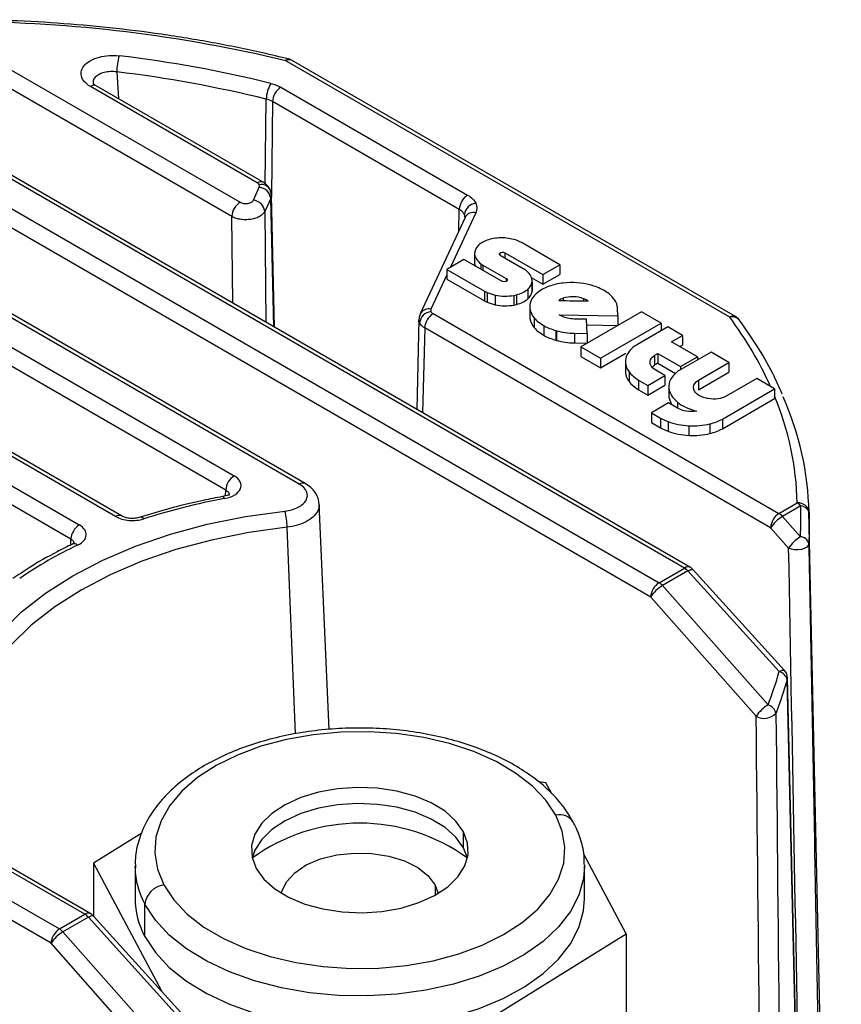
# Paper-space layout '_Isométrica' of a CAD drawing. Header units: millimetres. Extents: x -40 to 40, y -51.4 to 43.3.
# Tile 6 of 6: x 1.6 to 22.5, y 18.4 to 43.3. Entities that reach past the tile are written whole.
import ezdxf

# ---------------------------------------------------------------- set-up
doc = ezdxf.new("R2010")
doc.units = ezdxf.units.MM

psp = doc.layouts.new('_Isométrica')

# ---------------------------------------------------------------- linework, layer by layer
at = {"color": 7, "linetype": 'Continuous', "lineweight": 25}
for p, q in [((-0.239, 43.005), (7.218, 38.7)), ((7.006, 38.337), (-0.452, 42.642)), ((19.631, 35.786), (8.374, 42.285)), ((19.781, 35.801), (8.524, 42.299)), ((4.089, 42.004), (4.136, 41.324)), ((18.483, 29.43), (-2.636, 41.621)), ((18.633, 29.445), (-2.486, 41.636)), ((7.654, 39.192), (3.421, 41.635)), ((7.804, 39.207), (3.571, 41.65)), ((8.251, 41.614), (12.986, 38.881)), ((-3.28, 41.25), (17.839, 29.058)), ((7.856, 39.165), (7.882, 41.312)), ((8.039, 41.251), (8.01, 38.889)), ((12.774, 38.518), (8.039, 41.251)), ((17.627, 28.695), (-3.492, 40.887)), ((8.718, 31.556), (-5.677, 39.866)), ((8.868, 31.571), (-5.527, 39.881)), ((-6.321, 39.495), (7.067, 31.766)), ((6.855, 31.403), (-6.533, 39.131)), ((7.553, 38.752), (7.705, 39.08)), ((7.995, 38.795), (7.843, 38.466)), ((8.073, 35.541), (7.995, 38.795)), ((8.092, 35.53), (8.012, 38.878)), ((7.843, 38.466), (7.873, 35.656)), ((13.193, 38.435), (12.55, 37.051)), ((12.761, 37.972), (12.774, 38.518)), ((7.03, 36.143), (7.006, 38.337)), ((12.921, 38.316), (11.785, 35.869)), ((4.061, 30.734), (-8.717, 38.111)), ((4.211, 30.749), (-8.567, 38.126)), ((-9.361, 37.739), (3.14, 30.523)), ((15.325, 37.117), (14.368, 37.669)), ((2.928, 30.159), (-9.573, 37.376)), ((12.893, 37.249), (12.46, 36.999)), ((13.85, 36.696), (12.893, 37.249)), ((13.164, 37.387), (13.164, 37.142)), ((13.799, 37.407), (13.799, 37.366)), ((14.397, 37.016), (13.814, 37.353)), ((13.932, 37.422), (14.892, 36.867)), ((13.932, 37.422), (13.932, 37.285)), ((12.46, 36.999), (13.414, 36.449)), ((12.46, 36.999), (12.46, 36.754)), ((13.164, 37.142), (13.189, 37.077)), ((13.323, 37.141), (13.323, 37)), ((13.372, 37.109), (13.964, 36.767)), ((13.372, 37.109), (13.372, 36.972)), ((14.892, 36.867), (15.325, 37.117)), ((15.325, 37.117), (15.325, 36.872)), ((12.46, 36.857), (12.057, 35.988)), ((12.46, 36.754), (13.414, 36.204)), ((13.964, 36.767), (13.964, 36.693)), ((13.986, 36.75), (13.986, 36.71)), ((14.594, 36.795), (14.892, 36.622)), ((14.62, 36.684), (14.62, 36.439)), ((14.621, 36.461), (14.621, 36.706)), ((14.892, 36.622), (15.325, 36.872)), ((14.892, 36.867), (14.892, 36.622)), ((13.414, 36.449), (13.414, 36.204)), ((14.514, 36.497), (14.514, 36.252)), ((13.483, 36.413), (13.483, 36.168)), ((13.687, 36.347), (13.687, 36.102)), ((14.16, 36.34), (14.16, 36.095)), ((14.225, 36.354), (14.225, 36.109)), ((15.407, 36.265), (15.407, 36.207)), ((15.927, 36.256), (15.927, 36.199)), ((15.982, 36.232), (15.982, 36.198)), ((14.564, 36.083), (14.564, 35.838)), ((14.567, 35.999), (14.567, 35.754)), ((16.797, 35.825), (16.789, 36.005)), ((11.75, 35.726), (11.696, 33.449)), ((12.109, 35.877), (20.88, 30.813)), ((14.566, 35.838), (14.567, 35.754)), ((14.675, 35.769), (14.675, 35.524)), ((15.311, 35.847), (16.797, 35.825)), ((16, 35.737), (15.69, 35.741)), ((17.392, 35.924), (15.858, 35.038)), ((16.016, 35.374), (16, 35.737)), ((16.797, 35.825), (16.797, 35.58)), ((17.893, 35.634), (17.392, 35.924)), ((11.897, 35.514), (11.846, 33.363)), ((20.668, 30.45), (11.897, 35.514)), ((14.919, 35.573), (14.919, 35.328)), ((15.225, 35.447), (15.238, 35.444)), ((15.225, 35.447), (15.225, 35.202)), ((15.238, 35.444), (15.238, 35.199)), ((16.007, 35.592), (16.796, 35.58)), ((16.359, 34.749), (17.893, 35.634)), ((18.058, 35.539), (17.292, 35.097)), ((17.893, 35.634), (17.893, 35.444)), ((18.434, 35.322), (18.058, 35.539)), ((15.225, 35.202), (15.238, 35.199)), ((15.692, 35.379), (16.016, 35.374)), ((15.692, 35.379), (15.692, 35.134)), ((16.016, 35.374), (16.016, 35.13)), ((18.158, 35.163), (18.434, 35.322)), ((18.434, 35.322), (18.434, 35.077)), ((15.692, 35.134), (16.016, 35.129)), ((15.858, 35.038), (15.858, 34.793)), ((15.858, 35.038), (16.359, 34.749)), ((18.816, 34.783), (18.158, 35.163)), ((18.37, 35.041), (18.434, 35.077)), ((15.858, 34.793), (16.359, 34.504)), ((16.359, 34.504), (16.994, 34.871)), ((16.359, 34.749), (16.359, 34.504)), ((17.722, 34.819), (17.722, 34.574)), ((17.805, 34.868), (18.384, 34.534)), ((17.805, 34.868), (17.805, 34.623)), ((18.384, 34.534), (18.816, 34.783)), ((19.157, 34.901), (18.391, 34.459)), ((18.816, 34.783), (18.816, 34.705)), ((19.611, 34.639), (19.157, 34.901)), ((16.986, 34.661), (16.986, 34.416)), ((16.987, 34.631), (16.987, 34.386)), ((17.667, 34.515), (17.722, 34.574)), ((17.99, 34.306), (17.755, 34.442)), ((17.805, 34.623), (18.258, 34.361)), ((18.384, 34.534), (18.384, 34.455)), ((18.837, 34.192), (19.611, 34.639)), ((19.611, 34.639), (19.611, 34.394)), ((16.988, 34.416), (16.987, 34.386)), ((17.079, 34.402), (17.079, 34.157)), ((17.322, 34.193), (17.558, 34.057)), ((17.322, 34.193), (17.322, 33.948)), ((17.558, 34.057), (17.99, 34.306)), ((17.99, 34.306), (17.99, 34.061)), ((18.837, 33.947), (19.611, 34.394)), ((18.837, 34.192), (18.837, 33.947)), ((20.316, 34.232), (19.541, 33.785)), ((20.77, 33.97), (20.316, 34.232)), ((17.322, 33.948), (17.558, 33.812)), ((17.558, 33.812), (17.99, 34.061)), ((17.558, 34.057), (17.558, 33.812)), ((18.085, 34.023), (18.085, 33.778)), ((18.086, 33.993), (18.086, 33.748)), ((18.71, 34), (18.71, 34.013)), ((19.444, 33.204), (20.77, 33.97)), ((20.77, 33.97), (20.77, 33.725)), ((18.087, 33.778), (18.086, 33.748)), ((18.086, 33.748), (18.152, 33.573)), ((19.444, 32.959), (20.77, 33.725)), ((18.083, 33.613), (17.651, 33.363)), ((18.322, 33.475), (18.083, 33.613)), ((18.31, 33.63), (18.31, 33.482)), ((17.651, 33.363), (17.88, 33.231)), ((17.651, 33.363), (17.651, 33.118)), ((17.88, 33.231), (17.88, 32.986)), ((19.444, 33.204), (19.444, 32.959)), ((17.651, 33.118), (17.88, 32.986)), ((18.069, 33.141), (18.069, 32.896)), ((18.596, 33.035), (18.596, 32.79)), ((19.129, 33.082), (19.129, 32.837)), ((3.28, 20.653), (-17.839, 32.845)), ((3.43, 20.668), (-17.689, 32.86)), ((-18.483, 32.473), (2.636, 20.282)), ((2.424, 19.919), (-18.695, 32.11)), ((6.849, 31.258), (6.855, 31.403)), ((9.476, 25.339), (9.223, 31.049)), ((20.88, 30.813), (21.342, 31.08)), ((21.431, 31.005), (20.969, 30.739)), ((20.969, 30.739), (21.426, 30.222)), ((22.46, -7.453), (21.641, 30.865)), ((8.618, 25.228), (8.408, 30.463)), ((21.125, 29.934), (20.668, 30.45)), ((2.923, 30.014), (2.928, 30.159)), ((17.839, 29.058), (18.483, 29.43)), ((18.572, 29.355), (17.929, 28.983)), ((20.887, 26.805), (18.572, 29.355)), ((21.019, 26.836), (18.705, 29.386)), ((17.929, 28.983), (20.604, 25.961)), ((20.303, 25.672), (17.627, 28.695)), ((14.971, 23.985), (14.788, 24.009)), ((15.118, 23.708), (14.971, 23.985)), ((4.724, 22.71), (3.5, 21.95)), ((12.882, 22.339), (12.882, 22.747)), ((12.98, 22.077), (12.882, 22.339)), ((17.006, 20.162), (15.922, 22.198)), ((3.5, 21.95), (5.223, 18.713)), ((3.5, 21.95), (3.5, 20.612)), ((4.553, 21.873), (4.553, 21.056)), ((4.553, 21.839), (4.553, 21.873)), ((15.953, 21.907), (15.953, 21.873)), ((15.953, 21.056), (15.953, 21.873)), ((12.165, 21.395), (12.241, 21.184)), ((12.165, 21.395), (12.165, 21.14)), ((4.804, 20.09), (4.804, 20.906)), ((2.636, 20.282), (3.28, 20.653)), ((3.37, 20.579), (2.726, 20.207)), ((6.089, 17.581), (3.37, 20.579)), ((6.222, 17.613), (3.502, 20.61)), ((2.726, 20.207), (5.003, 17.635)), ((12.288, 17.233), (17.006, 20.162)), ((17.006, 20.162), (17.006, 14.446)), ((4.701, 17.347), (2.424, 19.919))]:
    psp.add_line(p, q, dxfattribs=at)
at = {"color": 7, "linetype": 'Continuous', "lineweight": 25, "flags": 128}
for points in [[(8.374, 42.285), (8.397, 42.311), (8.419, 42.327), (8.439, 42.332), (8.446, 42.331)], [(11.787, 35.873), (11.774, 35.838), (11.767, 35.792)], [(6.826, 31.191), (6.809, 31.219), (6.792, 31.236), (6.776, 31.242), (6.772, 31.241)], [(0.135, 26.13), (0.375, 26.707), (0.714, 27.268), (1.148, 27.806), (1.673, 28.317), (2.283, 28.795), (2.974, 29.235), (3.736, 29.633), (4.564, 29.986), (5.449, 30.289), (6.381, 30.539), (7.352, 30.735), (8.352, 30.873)], [(8.408, 30.463), (7.437, 30.328), (6.494, 30.138), (5.588, 29.895), (4.73, 29.601), (3.926, 29.259), (3.186, 28.872), (2.516, 28.444), (1.923, 27.98), (1.413, 27.485), (0.992, 26.962), (0.663, 26.418), (0.43, 25.857)], [(21.636, 30.051), (21.621, 30.004), (21.582, 29.961), (21.522, 29.926), (21.447, 29.902), (21.362, 29.89), (21.276, 29.892), (21.194, 29.907), (21.125, 29.934)], [(18.572, 29.355), (18.612, 29.376), (18.646, 29.389), (18.674, 29.395), (18.695, 29.393), (18.705, 29.386)], [(20.887, 26.805), (20.926, 26.825), (20.96, 26.839), (20.988, 26.845), (21.009, 26.843), (21.019, 26.836)], [(21.089, 26.599), (21.095, 26.621), (21.097, 26.641)], [(21.896, -7.64), (21.622, 4.001), (21.445, 11.533), (21.267, 19.066), (21.089, 26.599)], [(21.9, -7.578), (21.504, 9.275), (21.094, 26.647)], [(15.224, 23.163), (14.969, 23.545), (14.627, 23.904), (14.204, 24.233), (13.707, 24.525), (13.145, 24.776), (12.53, 24.98), (11.872, 25.134), (11.184, 25.234), (10.479, 25.28), (9.769, 25.27), (9.069, 25.204), (8.39, 25.084), (7.746, 24.911), (7.149, 24.689), (6.61, 24.423), (6.139, 24.117), (5.744, 23.776), (5.433, 23.408), (5.212, 23.019), (5.085, 22.615), (5.055, 22.206), (5.121, 21.798), (5.282, 21.399)], [(12.882, 22.747), (12.689, 23.018), (12.413, 23.264), (12.063, 23.476), (11.652, 23.648), (11.193, 23.773), (10.702, 23.847), (10.196, 23.868), (9.691, 23.835), (9.206, 23.749), (8.757, 23.613), (8.358, 23.431), (8.024, 23.211), (7.766, 22.959), (7.593, 22.683), (7.51, 22.394), (7.521, 22.101), (7.624, 21.815)], [(12.882, 22.339), (12.689, 22.61), (12.413, 22.856), (12.063, 23.068), (11.652, 23.24), (11.193, 23.365), (10.702, 23.439), (10.196, 23.46), (9.691, 23.427), (9.206, 23.341), (8.757, 23.205), (8.358, 23.023), (8.024, 22.803), (7.766, 22.55), (7.593, 22.275), (7.526, 22.077)], [(5.282, 21.399), (5.537, 21.017), (5.879, 20.658), (6.302, 20.329), (6.8, 20.037), (7.361, 19.786), (7.976, 19.582), (8.634, 19.428), (9.322, 19.327), (10.027, 19.282), (10.737, 19.292), (11.437, 19.358), (12.116, 19.478), (12.76, 19.651), (13.357, 19.872), (13.896, 20.139), (14.367, 20.445), (14.762, 20.785), (15.073, 21.154), (15.294, 21.543), (15.421, 21.946), (15.451, 22.356), (15.385, 22.764), (15.224, 23.163)], [(7.624, 21.815), (7.817, 21.544), (8.094, 21.298), (8.443, 21.086), (8.855, 20.914), (9.313, 20.789), (9.804, 20.715), (10.31, 20.694), (10.815, 20.727), (11.3, 20.813), (11.749, 20.949), (12.148, 21.13), (12.482, 21.351), (12.74, 21.603), (12.913, 21.878), (12.996, 22.167), (12.985, 22.46), (12.882, 22.747)], [(8.265, 21.184), (8.276, 21.229), (8.392, 21.479), (8.602, 21.708), (8.894, 21.903), (9.255, 22.057), (9.666, 22.16), (10.106, 22.207), (10.553, 22.198), (10.986, 22.13), (11.382, 22.009), (11.721, 21.84), (11.986, 21.632), (12.165, 21.395)], [(15.953, 21.873), (15.928, 21.562), (15.809, 21.137), (15.595, 20.724), (15.29, 20.332), (14.898, 19.965), (14.427, 19.632), (13.885, 19.336), (13.28, 19.084), (12.624, 18.88), (11.927, 18.727), (11.202, 18.628), (10.46, 18.584), (9.715, 18.597), (8.979, 18.665), (8.264, 18.789), (7.584, 18.965), (6.949, 19.191), (6.371, 19.463), (5.86, 19.776), (5.423, 20.125), (5.07, 20.504), (4.804, 20.906)], [(4.804, 20.09), (5.07, 19.687), (5.423, 19.308), (5.86, 18.96), (6.371, 18.646), (6.949, 18.375), (7.584, 18.149), (8.264, 17.972), (8.979, 17.849), (9.715, 17.78), (10.46, 17.768), (11.202, 17.811), (11.927, 17.911), (12.624, 18.064), (13.28, 18.268), (13.885, 18.52), (14.427, 18.815), (14.898, 19.149), (15.29, 19.515), (15.595, 19.908), (15.809, 20.32), (15.928, 20.745), (15.953, 21.056)], [(3.37, 20.579), (3.409, 20.599), (3.443, 20.613), (3.471, 20.619), (3.492, 20.617), (3.502, 20.61)]]:
    psp.add_lwpolyline(points, dxfattribs=at)
at = {"color": 7, "linetype": 'Continuous', "lineweight": 25}
for centre, radius, start, end in [((0.099, 8.111), 35.161, 76.3885, 89.7993), ((5.525, 41.998), 1.436, 163.1891, 179.7926), ((0.36, 10.698), 31.942, 76.1605, 83.1856), ((8.461, 42.17), 0.144, 64.1284, 127.1821), ((8.374, 42.04), 0.3, 60.0027, 76.1662), ((0.355, 10.757), 31.469, 76.1605, 83.1856), ((8.653, 41.302), 0.771, 147.8199, 179.2116), ((3.508, 41.516), 0.148, 65.0771, 126.2333), ((8.5, 41.225), 0.462, 122.6523, 176.7703), ((7.741, 39.072), 0.148, 65.0737, 126.2336), ((7.768, 38.92), 0.229, 6.1999, 105.8563), ((7.67, 38.755), 0.327, 6.9936, 83.8489), ((7.468, 38.311), 0.462, 122.6523, 176.7703), ((7.518, 38.426), 0.327, 6.9936, 83.8489), ((13.235, 38.492), 0.462, 122.6523, 176.7703), ((13.228, 38.348), 0.327, 96.1704, 172.8567), ((13.132, 38.202), 0.24, 75.4477, 151.6724), ((11.997, 35.755), 0.241, 75.5305, 150.5103), ((12.092, 35.603), 0.327, 96.1704, 172.8567), ((12.358, 35.487), 0.462, 122.6523, 176.7703), ((19.719, 35.671), 0.144, 64.1284, 127.1821), ((19.703, 35.574), 0.224, 40.5032, 108.5755), ((12.144, 30.192), 9.346, 24.2459, 36.7655), ((19.631, 35.541), 0.3, 36.4611, 60.0027), ((13.827, 30.907), 7.517, 1.3204, 22.5282), ((14.019, 30.668), 7.625, 1.3027, 23.9645), ((7.317, 31.377), 0.462, 122.6523, 176.7703), ((8.805, 31.437), 0.148, 65.0831, 126.2328), ((9.784, 15.09), 16.37, 100.41, 107.8057), ((21.368, 30.805), 0.276, 7.4574, 95.4725), ((21.15, 30.759), 0.374, 41.2195, 59.1721), ((21.43, 30.787), 0.218, 14.3686, 89.6715), ((4.148, 30.619), 0.144, 63.9325, 127.2016), ((4.7, 30.624), 0.0945, 34.1043, 98.5467), ((6.82, 30.458), 1.588, 0.1742, 15.1797), ((21.129, 30.424), 0.462, 122.6523, 176.7703), ((21.403, 29.983), 0.871, 119.848, 147.5649), ((20.688, 30.492), 0.374, 41.2195, 59.1721), ((3.389, 30.133), 0.462, 122.6523, 176.7703), ((21.86, 29.467), 0.871, 119.848, 147.5649), ((21.413, 29.992), 0.231, 14.7613, 86.7388), ((7.623, 20.477), 10.553, 115.3855, 124.6091), ((3.012, 29.913), 0.131, 48.5011, 109.1773), ((18.57, 29.315), 0.144, 64.1284, 127.1821), ((18.291, 29.109), 0.374, 41.2195, 59.1721), ((18.483, 29.185), 0.3, 42.2195, 60.0027), ((18.088, 28.669), 0.462, 122.6523, 176.7703), ((18.362, 28.228), 0.871, 119.848, 147.5649), ((17.647, 28.737), 0.374, 41.2195, 59.1721), ((20.808, 26.525), 0.291, 14.7432, 74.2671), ((20.797, 26.634), 0.3, 1.354, 42.2195), ((21.038, 25.205), 0.871, 119.848, 147.5649), ((20.505, 25.67), 0.307, 14.301, 71.1653), ((20.505, 26.033), 0.414, 240.7508, 316.0503), ((10.253, 18.328), 4.635, 53.9619, 126.0395), ((15.325, 22.771), 0.404, 32.492, 104.4916), ((6.582, 21.885), 2.029, 181.3054, 208.8338), ((5.356, 20.849), 0.555, 97.6508, 174.1303), ((6.578, 21.067), 2.025, 180.3079, 208.8522), ((3.367, 20.538), 0.144, 64.1284, 127.1821), ((3.088, 20.332), 0.374, 41.2195, 59.1721), ((3.28, 20.408), 0.3, 42.2195, 60.0027), ((2.886, 19.892), 0.462, 122.6523, 176.7703), ((2.445, 19.961), 0.374, 41.2195, 59.1721), ((3.16, 19.451), 0.871, 119.848, 147.5649)]:
    psp.add_arc(centre, radius, start, end, dxfattribs=at)
for points, knots in [([(8.446, 42.331), (8.227, 42.383), (7.594, 42.535), (6.523, 42.751), (5.228, 42.964), (3.912, 43.129), (2.582, 43.246), (1.35, 43.311), (0.563, 43.322), (0.224, 43.327)], [0, 0, 0, 0, 0.083856, 0.243052, 0.402242, 0.561412, 0.720568, 0.879713, 1, 1, 1, 1]), ([(3.421, 41.635), (3.299, 41.706), (3.22, 41.797), (3.17, 41.993), (3.201, 42.095), (3.363, 42.268), (3.494, 42.339), (3.803, 42.422), (3.981, 42.434), (4.15, 42.414)], [0, 0, 0, 0, 0.25, 0.25, 0.5, 0.5, 0.75, 0.75, 1, 1, 1, 1]), ([(4.089, 42.004), (4.035, 42.009), (3.928, 42.018), (3.771, 41.995), (3.637, 41.945), (3.539, 41.872), (3.487, 41.792), (3.49, 41.739), (3.492, 41.718)], [0, 0, 0, 0, 0.177218, 0.353455, 0.529438, 0.705542, 0.881348, 1, 1, 1, 1]), ([(3.571, 41.65), (3.545, 41.665), (3.502, 41.691), (3.495, 41.706), (3.492, 41.712)], [0, 0, 0, 0, 0.6014826, 1, 1, 1, 1]), ([(7.976, 39.024), (7.955, 39.06), (7.913, 39.133), (7.84, 39.182), (7.804, 39.207)], [0, 0, 0, 0, 0.499371, 1, 1, 1, 1]), ([(8.012, 38.874), (8.01, 38.9), (8.006, 38.951), (7.986, 39), (7.976, 39.024)], [0, 0, 0, 0, 0.497359, 1, 1, 1, 1]), ([(7.218, 38.7), (7.239, 38.688), (7.267, 38.677), (7.335, 38.665), (7.374, 38.664), (7.449, 38.676), (7.482, 38.688), (7.531, 38.718), (7.545, 38.735), (7.553, 38.752)], [0, 0, 0, 0, 0.25, 0.25, 0.5, 0.5, 0.75, 0.75, 1, 1, 1, 1]), ([(8.011, 38.874), (8.012, 38.873), (8.018, 38.846), (8.006, 38.82), (7.995, 38.795)], [0, 0, 0, 0, 0.051514, 1, 1, 1, 1]), ([(7.843, 38.466), (7.836, 38.454), (7.822, 38.429), (7.789, 38.394), (7.749, 38.361), (7.702, 38.333), (7.647, 38.308), (7.587, 38.287), (7.523, 38.272), (7.455, 38.261), (7.386, 38.256), (7.316, 38.256), (7.247, 38.262), (7.18, 38.273), (7.117, 38.29), (7.058, 38.31), (7.023, 38.328), (7.006, 38.337)], [0, 0, 0, 0, 0.066669, 0.133337, 0.200005, 0.266671, 0.333337, 0.400002, 0.466667, 0.533333, 0.599998, 0.666663, 0.733329, 0.799995, 0.866663, 0.933331, 1, 1, 1, 1]), ([(12.903, 38.389), (12.897, 38.401), (12.884, 38.425), (12.855, 38.458), (12.819, 38.49), (12.789, 38.509), (12.774, 38.518)], [0, 0, 0, 0, 0.245593, 0.494121, 0.745589, 1, 1, 1, 1]), ([(12.92, 38.315), (12.919, 38.328), (12.918, 38.353), (12.908, 38.377), (12.903, 38.389)], [0, 0, 0, 0, 0.50297, 1, 1, 1, 1]), ([(11.767, 35.644), (11.756, 35.669), (11.745, 35.695), (11.751, 35.721), (11.751, 35.722)], [0, 0, 0, 0, 0.950481, 1, 1, 1, 1]), ([(11.786, 35.872), (11.776, 35.848), (11.756, 35.799), (11.752, 35.748), (11.75, 35.722)], [0, 0, 0, 0, 0.5028625, 1, 1, 1, 1]), ([(20.962, 33.837), (20.885, 34.011), (20.698, 34.439), (20.332, 35.068), (20.017, 35.514), (19.873, 35.719)], [0, 0, 0, 0, 0.269745, 0.665108, 1, 1, 1, 1]), ([(6.826, 31.191), (6.925, 31.21), (7.013, 31.242), (7.152, 31.328), (7.202, 31.382), (7.25, 31.497), (7.248, 31.558), (7.193, 31.671), (7.14, 31.724), (7.067, 31.766)], [0, 0, 0, 0, 0.25, 0.25, 0.5, 0.5, 0.75, 0.75, 1, 1, 1, 1]), ([(8.352, 30.873), (8.478, 30.887), (8.595, 30.921), (8.784, 31.018), (8.855, 31.082), (8.929, 31.221), (8.933, 31.297), (8.872, 31.438), (8.808, 31.504), (8.718, 31.556)], [0, 0, 0, 0, 0.25, 0.25, 0.5, 0.5, 0.75, 0.75, 1, 1, 1, 1]), ([(9.222, 31.049), (9.216, 31.099), (9.203, 31.2), (9.127, 31.343), (9.017, 31.472), (8.917, 31.539), (8.868, 31.571)], [0, 0, 0, 0, 0.255216, 0.508293, 0.757739, 1, 1, 1, 1]), ([(6.772, 31.241), (6.608, 31.21), (6.134, 31.117), (5.433, 30.947), (4.915, 30.788), (4.686, 30.717)], [0, 0, 0, 0, 0.22742, 0.658995, 1, 1, 1, 1]), ([(6.943, 31.28), (6.937, 31.279), (6.927, 31.277), (6.862, 31.261), (6.803, 31.248), (6.772, 31.241)], [0, 0, 0, 0, 0.462708, 0.71826, 1, 1, 1, 1]), ([(6.855, 31.403), (6.872, 31.392), (6.906, 31.371), (6.934, 31.331), (6.946, 31.3), (6.942, 31.283), (6.942, 31.28)], [0, 0, 0, 0, 0.316883, 0.633259, 0.948856, 1, 1, 1, 1]), ([(9.217, 31.048), (9.219, 31.038), (9.232, 30.977), (9.186, 30.862), (9.076, 30.719), (8.897, 30.598), (8.671, 30.506), (8.496, 30.477), (8.408, 30.463)], [0, 0, 0, 0, 0.03746, 0.230131, 0.422195, 0.614369, 0.806775, 1, 1, 1, 1]), ([(4.061, 30.734), (4.154, 30.681), (4.275, 30.646), (4.533, 30.625), (4.665, 30.64), (4.779, 30.677)], [0, 0, 0, 0, 0.5, 0.5, 1, 1, 1, 1]), ([(4.686, 30.717), (4.645, 30.707), (4.563, 30.685), (4.43, 30.684), (4.306, 30.704), (4.243, 30.734), (4.211, 30.749)], [0, 0, 0, 0, 0.255473, 0.507279, 0.75574, 1, 1, 1, 1]), ([(3.099, 30.011), (3.228, 30.073), (3.307, 30.166), (3.323, 30.357), (3.259, 30.454), (3.14, 30.523)], [0, 0, 0, 0, 0.5, 0.5, 1, 1, 1, 1]), ([(2.969, 30.037), (2.837, 29.972), (2.454, 29.783), (1.946, 29.492), (1.594, 29.255), (1.458, 29.164)], [0, 0, 0, 0, 0.244352, 0.708266, 1, 1, 1, 1]), ([(2.928, 30.159), (2.942, 30.151), (2.969, 30.133), (2.997, 30.101), (3.014, 30.068), (3.015, 30.046), (3.015, 30.036)], [0, 0, 0, 0, 0.259016, 0.518128, 0.776891, 1, 1, 1, 1]), ([(3.009, 30.048), (3.009, 30.049), (3.006, 30.055), (2.987, 30.045), (2.969, 30.037)], [0, 0, 0, 0, 0.0774837, 1, 1, 1, 1]), ([(21.636, 30.051), (21.681, 27.72), (21.77, 23.01), (21.899, 15.878), (22.025, 8.606), (22.15, 1.193), (22.23, -3.794), (22.271, -6.311)], [0, 0, 0, 0, 0.1921572, 0.3882357, 0.5882356, 0.792157, 1, 1, 1, 1]), ([(21.48, 10.29), (21.46, 11.504), (21.351, 18.047), (21.226, 24.598), (21.125, 29.934)], [0, 0, 0, 0, 0.185549, 1, 1, 1, 1]), ([(15.665, 22.989), (15.621, 23.066), (15.499, 23.28), (15.238, 23.609), (14.866, 23.966), (14.422, 24.292), (13.916, 24.583), (13.355, 24.832), (12.749, 25.038), (12.108, 25.197), (11.44, 25.308), (10.756, 25.37), (10.065, 25.381), (9.376, 25.342), (8.7, 25.254), (8.046, 25.117), (7.422, 24.932), (6.839, 24.701), (6.303, 24.427), (5.823, 24.111), (5.408, 23.757), (5.067, 23.369), (4.806, 22.954), (4.636, 22.521), (4.553, 22.143), (4.561, 21.914), (4.564, 21.833)], [0, 0, 0, 0, 0.023801, 0.065764, 0.108312, 0.151529, 0.195111, 0.238803, 0.282447, 0.326008, 0.369487, 0.412907, 0.456299, 0.499697, 0.543127, 0.586622, 0.63022, 0.673953, 0.71784, 0.761876, 0.805972, 0.849883, 0.893262, 0.93575, 0.977203, 1, 1, 1, 1]), ([(15.942, 21.913), (15.944, 21.976), (15.948, 22.184), (15.866, 22.528), (15.754, 22.82), (15.676, 22.969), (15.665, 22.989)], [0, 0, 0, 0, 0.172296, 0.561738, 0.94, 1, 1, 1, 1])]:
    psp.add_open_spline(points, degree=3, knots=knots, dxfattribs=at)
for points in [[(8.001, 41.712), (8.095, 41.689), (8.179, 41.656), (8.251, 41.614)], [(8.039, 41.251), (7.994, 41.277), (7.94, 41.298), (7.882, 41.312)], [(7.705, 39.14), (7.696, 39.159), (7.678, 39.178), (7.654, 39.192)], [(7.705, 39.08), (7.714, 39.099), (7.714, 39.121), (7.705, 39.14)], [(12.986, 38.881), (13.083, 38.825), (13.157, 38.751), (13.193, 38.674)], [(13.193, 38.674), (13.228, 38.597), (13.228, 38.512), (13.193, 38.435)], [(13.516, 37.75), (13.412, 37.716), (13.329, 37.671), (13.265, 37.612)], [(13.877, 37.797), (13.748, 37.8), (13.628, 37.784), (13.516, 37.75)], [(14.24, 37.729), (14.127, 37.77), (14.007, 37.792), (13.877, 37.797)], [(14.368, 37.669), (14.328, 37.692), (14.286, 37.711), (14.24, 37.729)], [(13.265, 37.612), (13.194, 37.544), (13.161, 37.468), (13.164, 37.387)], [(13.799, 37.407), (13.825, 37.436), (13.885, 37.445), (13.932, 37.422)], [(13.164, 37.387), (13.172, 37.296), (13.226, 37.214), (13.323, 37.141)], [(13.814, 37.353), (13.79, 37.369), (13.785, 37.388), (13.799, 37.407)], [(13.323, 37.141), (13.339, 37.13), (13.355, 37.12), (13.372, 37.109)], [(14.48, 36.96), (14.455, 36.98), (14.428, 36.998), (14.397, 37.016)], [(14.62, 36.684), (14.628, 36.782), (14.581, 36.877), (14.48, 36.96)], [(13.867, 36.688), (13.861, 36.691), (13.856, 36.693), (13.85, 36.696)], [(13.986, 36.75), (14.022, 36.708), (13.938, 36.663), (13.867, 36.688)], [(13.964, 36.767), (13.973, 36.762), (13.98, 36.757), (13.986, 36.75)], [(14.514, 36.497), (14.576, 36.554), (14.611, 36.615), (14.62, 36.684)], [(13.414, 36.449), (13.436, 36.436), (13.459, 36.425), (13.483, 36.413)], [(14.225, 36.354), (14.345, 36.386), (14.441, 36.434), (14.514, 36.497)], [(14.514, 36.252), (14.576, 36.309), (14.611, 36.37), (14.62, 36.439)], [(15.053, 36.571), (14.835, 36.49), (14.674, 36.367), (14.601, 36.221)], [(15.41, 36.653), (15.281, 36.638), (15.164, 36.61), (15.053, 36.571)], [(16.096, 36.603), (15.879, 36.661), (15.639, 36.678), (15.41, 36.653)], [(16.433, 36.47), (16.333, 36.526), (16.221, 36.569), (16.096, 36.603)], [(16.678, 36.271), (16.616, 36.346), (16.536, 36.411), (16.433, 36.47)], [(13.414, 36.204), (13.436, 36.191), (13.459, 36.18), (13.483, 36.168)], [(13.483, 36.413), (13.547, 36.385), (13.612, 36.364), (13.687, 36.347)], [(13.687, 36.347), (13.846, 36.314), (14.004, 36.312), (14.16, 36.34)], [(14.16, 36.34), (14.182, 36.344), (14.203, 36.349), (14.225, 36.354)], [(14.225, 36.109), (14.345, 36.141), (14.441, 36.189), (14.514, 36.252)], [(14.601, 36.221), (14.567, 36.149), (14.556, 36.075), (14.567, 35.999)], [(15.407, 36.265), (15.366, 36.25), (15.327, 36.231), (15.296, 36.209)], [(15.296, 36.209), (15.544, 36.205), (15.792, 36.202), (16.041, 36.197)], [(15.927, 36.256), (15.77, 36.317), (15.561, 36.319), (15.407, 36.265)], [(15.982, 36.232), (15.964, 36.241), (15.946, 36.249), (15.927, 36.256)], [(16.041, 36.197), (16.022, 36.21), (16.003, 36.221), (15.982, 36.232)], [(16.78, 36.07), (16.765, 36.14), (16.731, 36.206), (16.678, 36.271)], [(12.057, 35.988), (12.048, 35.969), (12.048, 35.948), (12.057, 35.928)], [(13.483, 36.168), (13.547, 36.14), (13.612, 36.119), (13.687, 36.102)], [(13.687, 36.102), (13.846, 36.069), (14.004, 36.067), (14.16, 36.095)], [(14.16, 36.095), (14.182, 36.099), (14.203, 36.104), (14.225, 36.109)], [(14.567, 35.999), (14.579, 35.918), (14.615, 35.842), (14.675, 35.769)], [(16.789, 36.005), (16.788, 36.026), (16.785, 36.048), (16.78, 36.07)], [(12.057, 35.928), (12.066, 35.909), (12.084, 35.891), (12.109, 35.877)], [(14.567, 35.754), (14.579, 35.674), (14.615, 35.597), (14.675, 35.524)], [(14.675, 35.769), (14.737, 35.695), (14.818, 35.631), (14.919, 35.573)], [(15.517, 35.76), (15.437, 35.779), (15.367, 35.808), (15.311, 35.847)], [(15.69, 35.741), (15.63, 35.742), (15.574, 35.748), (15.517, 35.76)], [(11.897, 35.514), (11.835, 35.55), (11.79, 35.595), (11.767, 35.644)], [(14.675, 35.524), (14.737, 35.45), (14.818, 35.386), (14.919, 35.328)], [(14.919, 35.573), (15.011, 35.522), (15.112, 35.48), (15.225, 35.447)], [(15.238, 35.444), (15.384, 35.404), (15.534, 35.383), (15.692, 35.379)], [(14.919, 35.328), (15.011, 35.277), (15.112, 35.235), (15.225, 35.202)], [(15.238, 35.199), (15.384, 35.159), (15.534, 35.138), (15.692, 35.134)], [(17.186, 35.026), (17.117, 34.97), (17.067, 34.911), (17.032, 34.845)], [(17.292, 35.097), (17.253, 35.075), (17.218, 35.051), (17.186, 35.026)], [(17.032, 34.845), (16.996, 34.775), (16.982, 34.705), (16.987, 34.631)], [(17.628, 34.571), (17.587, 34.662), (17.622, 34.75), (17.722, 34.819)], [(17.722, 34.819), (17.748, 34.836), (17.777, 34.852), (17.805, 34.868)], [(16.987, 34.631), (16.995, 34.552), (17.025, 34.477), (17.079, 34.402)], [(17.755, 34.442), (17.693, 34.48), (17.652, 34.521), (17.628, 34.571)], [(17.722, 34.574), (17.748, 34.591), (17.777, 34.607), (17.805, 34.623)], [(18.391, 34.459), (18.353, 34.437), (18.317, 34.413), (18.285, 34.388)], [(16.987, 34.386), (16.995, 34.307), (17.025, 34.232), (17.079, 34.157)], [(17.079, 34.402), (17.138, 34.323), (17.218, 34.255), (17.322, 34.193)], [(18.131, 34.207), (18.095, 34.137), (18.081, 34.067), (18.086, 33.993)], [(18.285, 34.388), (18.216, 34.332), (18.166, 34.273), (18.131, 34.207)], [(18.71, 34.013), (18.714, 34.082), (18.758, 34.142), (18.837, 34.192)], [(17.079, 34.157), (17.138, 34.079), (17.218, 34.01), (17.322, 33.948)], [(18.086, 33.993), (18.098, 33.863), (18.174, 33.738), (18.31, 33.63)], [(19.036, 33.732), (18.845, 33.777), (18.717, 33.883), (18.71, 34)], [(19.082, 33.723), (19.066, 33.726), (19.051, 33.729), (19.036, 33.732)], [(19.541, 33.785), (19.417, 33.719), (19.251, 33.696), (19.082, 33.723)], [(18.31, 33.63), (18.437, 33.531), (18.604, 33.452), (18.8, 33.404)], [(18.531, 33.405), (18.45, 33.419), (18.384, 33.441), (18.322, 33.475)], [(17.88, 33.231), (17.939, 33.197), (18.001, 33.167), (18.069, 33.141)], [(18.8, 33.404), (18.712, 33.389), (18.621, 33.39), (18.531, 33.405)], [(19.129, 33.082), (19.248, 33.112), (19.351, 33.152), (19.444, 33.204)], [(17.88, 32.986), (17.939, 32.952), (18.001, 32.922), (18.069, 32.896)], [(18.069, 33.141), (18.23, 33.08), (18.408, 33.045), (18.596, 33.035)], [(18.596, 33.035), (18.781, 33.026), (18.96, 33.042), (19.129, 33.082)], [(19.129, 32.837), (19.248, 32.867), (19.351, 32.907), (19.444, 32.959)], [(18.069, 32.896), (18.23, 32.836), (18.408, 32.8), (18.596, 32.79)], [(18.596, 32.79), (18.781, 32.781), (18.96, 32.797), (19.129, 32.837)], [(21.426, 30.222), (21.435, 30.481), (21.436, 30.743), (21.431, 31.005)], [(21.642, 30.841), (21.647, 30.576), (21.645, 30.313), (21.636, 30.051)], [(20.604, 25.961), (20.708, 26.237), (20.802, 26.519), (20.887, 26.805)], [(21.089, 26.599), (21.003, 26.311), (20.908, 26.026), (20.803, 25.746)], [(20.803, 25.746), (20.919, 14.09), (21.026, 2.438), (21.126, -9.208)], [(20.631, -9.273), (20.53, 2.371), (20.421, 14.019), (20.303, 25.672)]]:
    psp.add_open_spline(points, degree=3, dxfattribs=at)

doc.saveas('drawing.dxf')
